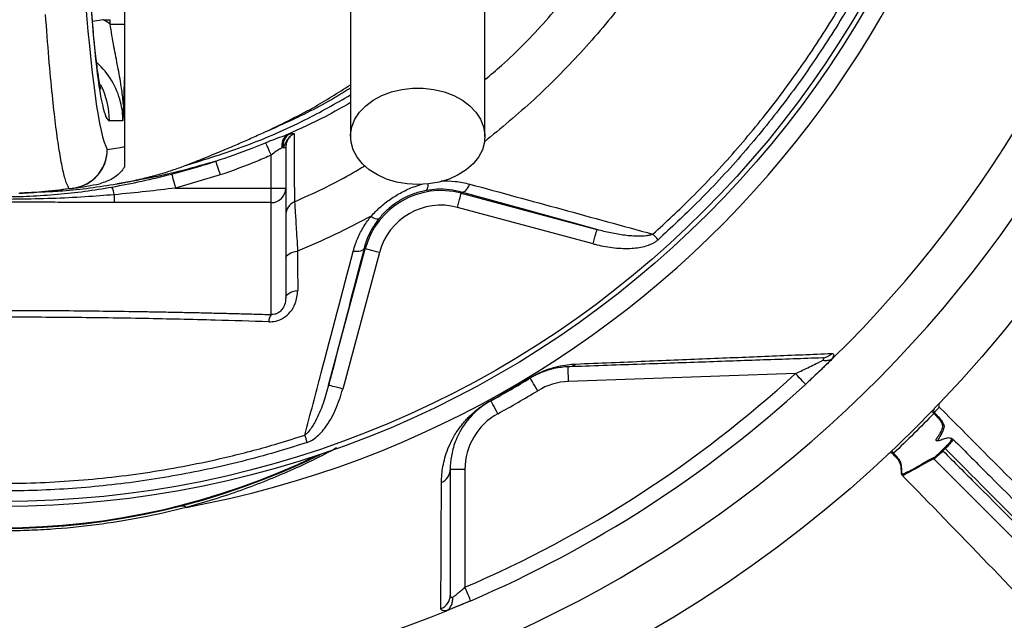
# Model space of a CAD drawing. Header units: millimetres. Extents: x 2138 to 3794, y 2155 to 3811.
# Tile 5 of 12: x 2973 to 3376, y 2528 to 2774. Entities that reach past the tile are written whole.
import ezdxf

# ---------------------------------------------------------------- set-up
doc = ezdxf.new("R2010")
doc.units = ezdxf.units.MM
doc.header["$LTSCALE"] = 2

msp = doc.modelspace()

# ---------------------------------------------------------------- linework, layer by layer
at = {"color": 7, "linetype": 'Continuous', "lineweight": 25}
for p, q in [((3015.58, 2822.78), (3015.58, 2772.12)), ((3007.01, 2773.82), (3002.48, 2773.17)), ((3009.68, 2772.12), (3009.68, 2773.89)), ((3009.68, 2772.12), (3015.58, 2772.12)), ((3015.58, 2750), (3015.58, 2721.96)), ((3014.95, 2732.48), (3009.44, 2732.58)), ((3072.75, 2727.81), (3072.77, 2727.82)), ((3082.06, 2726.83), (3082.9, 2727.06)), ((3080.49, 2721.66), (3080.06, 2721.43)), ((3080.49, 2721.66), (3081.58, 2721.66)), ((3081.58, 2721.66), (3081.58, 2705.01)), ((3075.58, 2705.01), (3075.58, 2718.49)), ((3054.74, 2710.36), (3036.41, 2705.01)), ((3012.49, 2706.75), (3012.6, 2706.76)), ((3036.41, 2705.01), (3075.58, 2705.01)), ((3075.58, 2699.06), (3075.58, 2705.01)), ((3075.58, 2705.01), (3081.58, 2705.01)), ((3081.58, 2705.01), (3081.58, 2660.14)), ((3153.51, 2703.37), (3153.39, 2702.9)), ((3011.42, 2702.29), (3011.42, 2699.06)), ((3075.58, 2699.06), (3011.42, 2699.06)), ((3075.58, 2653.27), (3075.58, 2699.06)), ((3153.39, 2702.9), (3208.9, 2688.02)), ((3207.35, 2682.23), (3151.84, 2697.1)), ((3099.1, 2624.34), (3114.07, 2680.2)), ((3113.6, 2680.32), (3114.07, 2680.2)), ((3119.86, 2678.64), (3104.9, 2622.79)), ((3290.12, 2629.13), (3197.28, 2625.89)), ((3351.36, 2598.43), (3350.45, 2597.52)), ((3154.86, 2589.91), (3148.86, 2589.91)), ((3154.86, 2589.91), (3154.86, 2541.69)), ((3157.23, 2536.17), (3146.71, 2531.8))]:
    msp.add_line(p, q, dxfattribs=at)
at = {"color": 7, "linetype": 'Continuous', "lineweight": 25, "flags": 128}
for points in [[(3135.58, 2706.43), (3131.17, 2706.68), (3126.87, 2707.44), (3122.8, 2708.69), (3119.06, 2710.39), (3115.75, 2712.49), (3112.95, 2714.96), (3110.73, 2717.71), (3109.17, 2720.68), (3108.28, 2723.79), (3108.1, 2726.97), (3108.64, 2730.12), (3109.87, 2733.18), (3111.76, 2736.05), (3114.28, 2738.66), (3117.34, 2740.95), (3120.88, 2742.86), (3124.8, 2744.34), (3129, 2745.35), (3133.37, 2745.86), (3137.79, 2745.86), (3142.16, 2745.35), (3146.36, 2744.34), (3150.28, 2742.86), (3153.82, 2740.95), (3156.88, 2738.66), (3159.39, 2736.05), (3161.29, 2733.18), (3162.52, 2730.12), (3163.06, 2726.97), (3162.88, 2723.79), (3161.99, 2720.68), (3160.42, 2717.71), (3158.21, 2714.96), (3155.41, 2712.49), (3152.1, 2710.39), (3148.36, 2708.69), (3144.29, 2707.44), (3139.99, 2706.68), (3135.58, 2706.43)], [(3073.26, 2723.56), (3073.42, 2723.21), (3073.63, 2722.75), (3073.88, 2722.2), (3074.18, 2721.56), (3074.5, 2720.85), (3074.84, 2720.09), (3075.21, 2719.3), (3075.58, 2718.49)], [(3052.89, 2716), (3052.96, 2715.76), (3053.1, 2715.36), (3053.28, 2714.79), (3053.52, 2714.09), (3053.79, 2713.26), (3054.09, 2712.35), (3054.41, 2711.37), (3054.74, 2710.36)], [(3034.93, 2710.75), (3035, 2710.51), (3035.1, 2710.09), (3035.25, 2709.52), (3035.43, 2708.8), (3035.65, 2707.96), (3035.89, 2707.03), (3036.14, 2706.03), (3036.41, 2705.01)], [(3153.51, 2703.37), (3153.91, 2703.35), (3154.33, 2703.46), (3154.77, 2703.71), (3155.21, 2704.08), (3155.66, 2704.57), (3156.08, 2705.17), (3156.49, 2705.85), (3156.86, 2706.62)], [(3151.84, 2697.1), (3152.14, 2698.22), (3152.42, 2699.3), (3152.69, 2700.29), (3152.92, 2701.16), (3153.12, 2701.88), (3153.26, 2702.43), (3153.35, 2702.77), (3153.39, 2702.9)], [(3207.35, 2682.23), (3207.65, 2683.34), (3207.94, 2684.42), (3208.21, 2685.41), (3208.44, 2686.29), (3208.63, 2687.01), (3208.78, 2687.55), (3208.87, 2687.89), (3208.9, 2688.02)], [(3233.87, 2683.86), (3233.6, 2684.16), (3233.33, 2684.47), (3233.06, 2684.76), (3232.8, 2685.06), (3232.54, 2685.35), (3232.28, 2685.63), (3232.04, 2685.9), (3231.8, 2686.16)], [(3081.58, 2676.29), (3081.67, 2676.8), (3081.93, 2677.29), (3082.36, 2677.75), (3082.94, 2678.17), (3083.65, 2678.53), (3084.49, 2678.83), (3085.41, 2679.05), (3086.39, 2679.2)], [(3113.6, 2680.32), (3113.42, 2679.98), (3113.11, 2679.67), (3112.68, 2679.42), (3112.15, 2679.22), (3111.51, 2679.08), (3110.79, 2679.01), (3110, 2679), (3109.16, 2679.06)], [(3119.86, 2678.64), (3118.75, 2678.94), (3117.67, 2679.23), (3116.68, 2679.5), (3115.8, 2679.73), (3115.08, 2679.92), (3114.54, 2680.07), (3114.2, 2680.16), (3114.07, 2680.2)], [(3081.58, 2660.14), (3081.67, 2660.65), (3081.93, 2661.15), (3082.37, 2661.61), (3082.96, 2662.04), (3083.68, 2662.4), (3084.52, 2662.7), (3085.46, 2662.92), (3086.45, 2663.06)], [(3305.71, 2635.64), (3297.27, 2627.58), (3294.18, 2624.71)], [(3197.28, 2625.89), (3197.24, 2627.06), (3197.2, 2628.19), (3197.16, 2629.22), (3197.13, 2630.13), (3197.1, 2630.88), (3197.08, 2631.43), (3197.07, 2631.77), (3197.07, 2631.89)], [(3181.57, 2627.26), (3181.57, 2627.26), (3181.56, 2627.26), (3181.56, 2627.27), (3181.55, 2627.29), (3181.54, 2627.31), (3181.52, 2627.33), (3181.51, 2627.36), (3181.49, 2627.39)], [(3184.68, 2622.13), (3184.08, 2623.13), (3183.49, 2624.09), (3182.95, 2624.98), (3182.48, 2625.75), (3182.09, 2626.39), (3181.81, 2626.87), (3181.63, 2627.16), (3181.57, 2627.26)], [(3294.18, 2624.71), (3294.1, 2624.8), (3293.87, 2625.05), (3293.49, 2625.46), (3292.99, 2626.01), (3292.37, 2626.68), (3291.67, 2627.44), (3290.91, 2628.27), (3290.12, 2629.13)], [(3104.9, 2622.79), (3103.78, 2623.09), (3102.7, 2623.37), (3101.71, 2623.64), (3100.84, 2623.87), (3100.11, 2624.07), (3099.57, 2624.21), (3099.23, 2624.3), (3099.1, 2624.34)], [(3165.49, 2617.97), (3165.48, 2617.97), (3165.48, 2617.98), (3165.48, 2617.99), (3165.47, 2618), (3165.46, 2618.02), (3165.44, 2618.05), (3165.43, 2618.07), (3165.41, 2618.1)], [(3168.37, 2612.71), (3167.81, 2613.73), (3167.27, 2614.72), (3166.77, 2615.63), (3166.33, 2616.43), (3165.97, 2617.08), (3165.71, 2617.57), (3165.54, 2617.87), (3165.49, 2617.97)], [(3090.36, 2600.97), (3090.23, 2601.36), (3090.1, 2601.75), (3089.98, 2602.14), (3089.85, 2602.52), (3089.73, 2602.89), (3089.61, 2603.26), (3089.5, 2603.61), (3089.38, 2603.95)], [(3350.17, 2597.8), (3350.73, 2598.37), (3351.07, 2598.71)], [(3351.36, 2598.43), (3351.3, 2598.48), (3351.25, 2598.53), (3351.21, 2598.58), (3351.16, 2598.62), (3351.13, 2598.66), (3351.1, 2598.68), (3351.08, 2598.7), (3351.07, 2598.71)], [(3350.45, 2597.52), (3350.4, 2597.58), (3350.35, 2597.63), (3350.3, 2597.67), (3350.26, 2597.72), (3350.22, 2597.75), (3350.19, 2597.78), (3350.18, 2597.8), (3350.17, 2597.8)], [(3157.23, 2536.17), (3157.18, 2536.28), (3157.05, 2536.59), (3156.83, 2537.1), (3156.54, 2537.79), (3156.18, 2538.62), (3155.77, 2539.58), (3155.32, 2540.61), (3154.86, 2541.69)]]:
    msp.add_lwpolyline(points, dxfattribs=at)
at = {"color": 7, "linetype": 'Continuous', "lineweight": 25}
for radius in [828, 788, 786.78, 767.7, 764, 759, 530, 408, 406]:
    msp.add_circle((2965.58, 2982.79), radius, dxfattribs=at)
for centre, radius, start, end in [((2965.58, 2982.79), 505.04, 290.0275, 69.9725), ((2965.58, 2982.79), 415.28, 280.4364, 79.5636), ((2965.58, 2982.79), 486, 314.4148, 346.5874), ((3085.36, 2722.54), 5.42, 127.5531, 191.8205), ((3086.03, 2722.42), 5.59, 124.0166, 187.8205), ((2992.49, 2720.86), 16.03, 271.172, 359.7067), ((2992.54, 2720.76), 15.99, 278.4504, 0.0427), ((2981.56, 2902.79), 184, 278.4267, 280.6535), ((2993.18, 2716.49), 11.67, 268.2455, 278.4169), ((2965.58, 2902.79), 200, 278.4267, 281.4951), ((2999.28, 2700.33), 12.29, 9.1852, 24.5364), ((3075.61, 2705.03), 5.97, 269.7212, 359.7184), ((3145.08, 2671.89), 32.1, 75, 165), ((3087.57, 2693.93), 5.99, 113.7108, 179.9838), ((3145.08, 2671.89), 26.1, 75, 165), ((3119.12, 2696.26), 3.84, 226.4364, 278.1166), ((3079.91, 2650.17), 5.33, 144.4186, 178.5507), ((3300.91, 2641.04), 5.52, 272.2799, 318.0419), ((3196.87, 2637.06), 5.18, 272.2293, 308.8252), ((2965.58, 2982.79), 480, 293.2249, 312.5418), ((2965.58, 2982.79), 415.85, 298.721, 301.279), ((2965.58, 2982.79), 416, 298.721, 301.279), ((2965.58, 2982.79), 486, 293.2249, 312.5418), ((3198.18, 2599.91), 26, 92, 121.279), ((2965.58, 2982.79), 422, 298.721, 301.279), ((3347.57, 2613.96), 0.989, 136.6297, 225.6059), ((3180.86, 2589.91), 26, 118.721, 180), ((3365.01, 2632.13), 26.58, 224.0244, 226.5706), ((3354.39, 2601.9), 0.399, 44.9724, 135.0336), ((2965.58, 2860.79), 295, 243.7466, 296.2534), ((3329.09, 2595.72), 0.998, 42.1506, 133.0893), ((3397.98, 2660.96), 93.48, 222.8295, 223.5555), ((3347.06, 2594.51), 0.402, 136.0013, 224.516), ((3143.05, 2589.95), 5.81, 292.4342, 359.5498), ((3038.84, 2570.97), 3.94, 60.0427, 101.6895), ((3143.03, 2538.44), 5.83, 290.0278, 359.5259), ((2965.58, 2982.79), 486, 248.1183, 291.8817)]:
    msp.add_arc(centre, radius, start, end, dxfattribs=at)
at = {"color": 8, "linetype": 'Continuous', "lineweight": 25}
for centre, radius, start, end in [((2977.41, 2732.58), 32.02, 359.9958, 27.3382), ((3136.49, 2706.06), 3.33, 322.7333, 10.3438), ((2965.58, 2860.79), 294.73, 244.1486, 295.8514)]:
    msp.add_arc(centre, radius, start, end, dxfattribs=at)
at = {"color": 7, "linetype": 'Continuous', "lineweight": 25}
for centre, major_axis, ratio, start_param, end_param in [((3009.45, 3064.79), (0, 332.21), 0.044737, 2.359881, 3.140812), ((3010.22, 3202.79), (0, 483.5), 0.044737, 2.595073, 3.063233), ((2048.94, 2784.79), (1145.8, 0), 0.017455, 5.702625, 5.7069), ((2982.57, 2732.48), (48.08, -0.66), 0.99822, 0.985229, 1.051231), ((2982.84, 2732.48), (32.1, -0.46), 0.996836, 0.257981, 0.850576)]:
    msp.add_ellipse(centre, major_axis=major_axis, ratio=ratio, start_param=start_param, end_param=end_param, dxfattribs=at)
at = {"color": 8, "linetype": 'Continuous', "lineweight": 25}
msp.add_ellipse((2982.84, 2732.48), major_axis=(32.1, -0.46), ratio=0.996836, start_param=0.014207, end_param=0.257981, dxfattribs=at)
for points, knots in [([(3163.08, 2749.4), (3165.36, 2751.32), (3174.2, 2758.73), (3188.13, 2773.28), (3204.73, 2792.85), (3219.67, 2813.95), (3232.9, 2836.38), (3244.29, 2860.04), (3253.7, 2884.55), (3261.02, 2909.77), (3266.16, 2935.55), (3269.1, 2961.73), (3269.8, 2988.06), (3268.22, 3014.2), (3264.22, 3039.92), (3258.04, 3065.11), (3249.98, 3089.77), (3239.94, 3114.75), (3227.87, 3139.93), (3213.55, 3165.08), (3197.51, 3189.16), (3180.11, 3211.62), (3161.48, 3232.38), (3141.79, 3251.47), (3120.82, 3269.19), (3098.67, 3285.35), (3078.01, 3298.39), (3059.06, 3308.53), (3042.06, 3316), (3024.52, 3322.08), (3011.68, 3325.3), (3004.78, 3326.61), (3003.93, 3326.77)], [0, 0, 0, 0, 0.012243, 0.047476, 0.082711, 0.117826, 0.153727, 0.189755, 0.225782, 0.261682, 0.297697, 0.333847, 0.369988, 0.405992, 0.441442, 0.477007, 0.512617, 0.548131, 0.58774, 0.627448, 0.667153, 0.706756, 0.744251, 0.781886, 0.819565, 0.857192, 0.89468, 0.920099, 0.945599, 0.971072, 0.996452, 1, 1, 1, 1]), ([(3158.11, 3259.09), (3164.32, 3253.36), (3176.74, 3241.89), (3194.97, 3222.03), (3212.85, 3199.75), (3229.89, 3174.82), (3245.05, 3148.71), (3257.83, 3122.41), (3268.42, 3096.15), (3276.9, 3070.09), (3283.38, 3043.46), (3287.59, 3016.21), (3289.27, 2988.47), (3288.53, 2960.45), (3285.41, 2932.6), (3279.95, 2905.19), (3272.16, 2878.4), (3262.17, 2852.38), (3250.06, 2827.27), (3236.01, 2803.46), (3220.11, 2781.1), (3202.52, 2760.27), (3183.5, 2740.93), (3169.6, 2729.48), (3162.73, 2723.82)], [0, 0, 0, 0, 0.041388, 0.082778, 0.131939, 0.181238, 0.230544, 0.279714, 0.324365, 0.369142, 0.413871, 0.458456, 0.504049, 0.549815, 0.595591, 0.641196, 0.686556, 0.732077, 0.777599, 0.822959, 0.867334, 0.91186, 0.956385, 1, 1, 1, 1]), ([(3072.77, 2727.82), (3075.63, 2729.08), (3085.43, 2733.41), (3097.35, 2739.3), (3105.92, 2744.69), (3108.08, 2746.04)], [0, 0, 0, 0, 0.235845, 0.807233, 1, 1, 1, 1]), ([(3040.36, 2714.2), (3048.73, 2716.8), (3065.49, 2722.01), (3088.16, 2731.79), (3101.92, 2739.61), (3108.08, 2743.11)], [0, 0, 0, 0, 0.355353, 0.711456, 1, 1, 1, 1]), ([(3108.08, 2739.99), (3104.71, 2738.06), (3096.27, 2733.25), (3087.39, 2729.24), (3082.06, 2726.83)], [0, 0, 0, 0, 0.399365, 1, 1, 1, 1]), ([(3085.16, 2699.41), (3092.89, 2702.91), (3102.74, 2707.36), (3111.94, 2712.99), (3113.91, 2714.2)], [0, 0, 0, 0, 0.785345, 1, 1, 1, 1]), ([(3145.09, 2707.91), (3147.05, 2707.93), (3151.11, 2707.96), (3154.9, 2707.07), (3156.86, 2706.62)], [0, 0, 0, 0, 0.4836067, 1, 1, 1, 1]), ([(3116.47, 2693.48), (3117.68, 2694.74), (3120.11, 2697.29), (3124.38, 2700.59), (3129.05, 2703.41), (3133.37, 2705.46), (3136.18, 2706.25), (3137.24, 2706.56)], [0, 0, 0, 0, 0.2127533, 0.4296653, 0.64509, 0.8655846, 1, 1, 1, 1]), ([(3102.37, 2598.68), (3099.18, 2597.01), (3093.43, 2594), (3083.62, 2589.45), (3073.84, 2585.31), (3063.29, 2581.31), (3052.25, 2577.59), (3044.57, 2575.44), (3040.8, 2574.38)], [0, 0, 0, 0, 0.197872, 0.356536, 0.515236, 0.67886, 0.842504, 1, 1, 1, 1])]:
    msp.add_open_spline(points, degree=3, knots=knots, dxfattribs=at)
at = {"color": 7, "linetype": 'Continuous', "lineweight": 25}
for points, knots in [([(3231.8, 2686.16), (3237.13, 2691.1), (3248.81, 2701.93), (3265.57, 2719.98), (3282.1, 2740.1), (3297.26, 2761.27), (3311.96, 2784.87), (3325.72, 2811.08), (3338.11, 2839.92), (3346.99, 2866.13), (3352.48, 2886.43), (3354.76, 2896.76), (3355.58, 2900.51)], [0, 0, 0, 0, 0.086597, 0.189857, 0.293337, 0.396817, 0.500076, 0.624634, 0.749386, 0.873944, 0.95417, 1, 1, 1, 1]), ([(3358.57, 2899.88), (3357.74, 2896.1), (3354.85, 2882.96), (3348.56, 2860.74), (3338.84, 2833.61), (3327.2, 2807.24), (3314.12, 2782.55), (3299.82, 2759.56), (3284.54, 2738.22), (3267.89, 2717.94), (3251.01, 2699.75), (3239.24, 2688.84), (3233.87, 2683.86)], [0, 0, 0, 0, 0.045828, 0.159203, 0.27287, 0.386536, 0.499911, 0.603173, 0.706655, 0.810137, 0.913398, 1, 1, 1, 1]), ([(3108.08, 2882.79), (3108.08, 2882.39), (3108.08, 2881.55), (3108.08, 2880.1), (3108.08, 2878.19), (3108.08, 2875.73), (3108.08, 2872.59), (3108.08, 2868.71), (3108.08, 2863.53), (3108.08, 2856.3), (3108.08, 2846.64), (3108.08, 2834.43), (3108.08, 2820.21), (3108.08, 2804.16), (3108.08, 2786.48), (3108.08, 2767.42), (3108.08, 2747.17), (3108.08, 2733.25), (3108.08, 2726.17)], [0, 0, 0, 0, 0.0455207, 0.0947169, 0.1476106, 0.2042748, 0.2514561, 0.3008578, 0.3524182, 0.4062132, 0.4702248, 0.5372899, 0.6071723, 0.679907, 0.7555866, 0.8341506, 0.9156093, 1, 1, 1, 1]), ([(3163.08, 2726.17), (3163.08, 2732.86), (3163.08, 2746.11), (3163.08, 2765.62), (3163.08, 2784.39), (3163.08, 2802.22), (3163.08, 2818.8), (3163.08, 2833.85), (3163.08, 2846.5), (3163.08, 2856.69), (3163.08, 2864.4), (3163.08, 2870.11), (3163.08, 2874.76), (3163.08, 2878.25), (3163.08, 2880.82), (3163.08, 2882.14), (3163.08, 2882.79)], [0, 0, 0, 0, 0.079644, 0.158009, 0.235124, 0.311015, 0.385614, 0.459005, 0.531252, 0.593311, 0.654261, 0.714301, 0.773508, 0.85087, 0.926319, 1, 1, 1, 1]), ([(3005.94, 2745.41), (3005.94, 2745.42), (3005.93, 2745.44), (3005.78, 2746.07), (3005.53, 2747.26), (3005.2, 2749.13), (3004.8, 2751.68), (3004.35, 2754.95), (3003.86, 2758.94), (3003.35, 2763.63), (3002.84, 2768.99), (3002.31, 2775.01), (3001.79, 2781.66), (3001.27, 2788.91), (3000.76, 2796.73), (3000.26, 2805.11), (2999.77, 2814.02), (2999.34, 2822.5), (2999.09, 2828.12), (2998.98, 2830.46)], [0, 0, 0, 0, 0.02686, 0.068349, 0.114911, 0.166309, 0.221981, 0.28118, 0.343135, 0.407161, 0.472715, 0.539383, 0.60687, 0.674962, 0.743506, 0.81239, 0.881537, 0.950885, 1, 1, 1, 1]), ([(2992.82, 2704.83), (2992.36, 2705.86), (2991.44, 2707.93), (2990.08, 2713.61), (2988.72, 2721.2), (2987.38, 2730.9), (2986.01, 2743.11), (2984.63, 2757.85), (2983.73, 2769.98), (2983.27, 2776.06)], [0, 0, 0, 0, 0.136827, 0.273935, 0.411043, 0.550473, 0.689903, 0.844543, 1, 1, 1, 1]), ([(3015.15, 2738.96), (3015.1, 2739.46), (3014.89, 2742.09), (3014.2, 2747.29), (3012.88, 2754.63), (3011.51, 2761.54), (3010.44, 2767.42), (3009.94, 2770.55), (3009.68, 2772.12)], [0, 0, 0, 0, 0.044499, 0.237941, 0.484775, 0.731119, 0.865653, 1, 1, 1, 1]), ([(3015.58, 2772.12), (3015.58, 2770.15), (3015.58, 2768.22), (3015.58, 2765.35), (3015.58, 2764.4), (3015.58, 2762.5), (3015.58, 2761.56), (3015.58, 2756.91), (3015.58, 2753.39), (3015.58, 2750)], [0, 0, 0, 0, 0.25, 0.25, 0.375, 0.375, 0.5, 0.5, 1, 1, 1, 1]), ([(3015.58, 2750), (3015.58, 2750.07), (3015.58, 2750.16), (3015.58, 2750.25), (3015.58, 2750.29), (3015.57, 2750.31), (3015.57, 2750.32), (3015.56, 2750.27), (3015.54, 2749.91), (3015.46, 2748.04), (3015.33, 2744.36), (3015.21, 2740.89), (3015.15, 2738.96)], [0, 0, 0, 0, 0.0123802, 0.0169052, 0.0200937, 0.0232989, 0.0270941, 0.0335901, 0.0541734, 0.1497575, 0.5290475, 1, 1, 1, 1]), ([(3072.77, 2727.82), (3079.51, 2731.04), (3091.65, 2736.83), (3103.02, 2744.03), (3108.08, 2747.24)], [0, 0, 0, 0, 0.55464, 1, 1, 1, 1]), ([(3015.15, 2738.96), (3015.08, 2736.81), (3015.01, 2734.64), (3014.95, 2732.49), (3014.95, 2732.48)], [0, 0, 0, 0, 0.993576, 1, 1, 1, 1]), ([(3054.14, 2719.71), (3054.98, 2720.06), (3057.59, 2721.15), (3061.99, 2723.03), (3067.36, 2725.37), (3070.94, 2727), (3072.75, 2727.81)], [0, 0, 0, 0, 0.134391, 0.418341, 0.706868, 1, 1, 1, 1]), ([(3085.04, 2727.27), (3085.03, 2727.27), (3084.96, 2727.24), (3084.77, 2727.14), (3084.5, 2726.99), (3084.16, 2726.78), (3083.78, 2726.51), (3083.01, 2725.87), (3082.11, 2724.77), (3081.28, 2723.12), (3080.77, 2722.18), (3080.49, 2721.66)], [0, 0, 0, 0, 0.003678, 0.028045, 0.080022, 0.121239, 0.180392, 0.255432, 0.502553, 0.725153, 1, 1, 1, 1]), ([(3085.04, 2727.27), (3084.84, 2727.17), (3084.03, 2726.74), (3082.83, 2725.62), (3081.78, 2723.76), (3081.65, 2722.36), (3081.58, 2721.66)], [0, 0, 0, 0, 0.096872, 0.39434, 0.696269, 1, 1, 1, 1]), ([(3082.9, 2727.06), (3083.38, 2727.16), (3084.11, 2727.33), (3084.69, 2727.35), (3084.91, 2727.32), (3084.99, 2727.3), (3085.01, 2727.29), (3085.02, 2727.28), (3085.03, 2727.28), (3085.04, 2727.27), (3085.04, 2727.27)], [0, 0, 0, 0, 0.4804654, 0.7347644, 0.9112057, 0.9464441, 0.9689729, 0.9818057, 0.9946621, 1, 1, 1, 1]), ([(3085.04, 2727.27), (3085.03, 2723.16), (3085.02, 2716.81), (3085.04, 2710.13), (3085.07, 2705.66), (3085.11, 2702), (3085.14, 2700.27), (3085.16, 2699.41)], [0, 0, 0, 0, 0.3133516, 0.4849942, 0.6566864, 0.8283169, 1, 1, 1, 1]), ([(3052.89, 2716), (3057.9, 2717.69), (3064.77, 2720.01), (3071.45, 2722.81), (3073.26, 2723.56)], [0, 0, 0, 0, 0.729122, 1, 1, 1, 1]), ([(3073.26, 2723.56), (3074.64, 2724.13), (3077.22, 2725.19), (3080.2, 2726.18), (3081.67, 2726.7), (3082.06, 2726.83)], [0, 0, 0, 0, 0.456524, 0.858027, 1, 1, 1, 1]), ([(3015.58, 2721.96), (3015.58, 2721.8), (3015.58, 2721.64), (3015.58, 2721.37), (3015.58, 2721.25), (3015.58, 2720.94), (3015.58, 2720.77), (3015.58, 2720.33), (3015.58, 2720.1), (3015.58, 2719.7), (3015.58, 2719.53), (3015.58, 2719.21), (3015.58, 2719.06), (3015.58, 2718.65), (3015.58, 2718.42), (3015.58, 2717.99), (3015.58, 2717.79), (3015.58, 2717.24), (3015.58, 2716.93), (3015.58, 2716.35), (3015.58, 2716.09), (3015.58, 2715.38), (3015.58, 2714.97), (3015.58, 2714.24), (3015.58, 2713.91), (3015.58, 2713.62)], [0, 0, 0, 0, 0.007813, 0.007813, 0.015625, 0.015625, 0.03125, 0.03125, 0.0625, 0.0625, 0.09375, 0.09375, 0.125, 0.125, 0.1875, 0.1875, 0.25, 0.25, 0.375, 0.375, 0.5, 0.5, 0.75, 0.75, 1, 1, 1, 1]), ([(3040.36, 2714.2), (3041.54, 2714.66), (3043.89, 2715.57), (3047.37, 2716.95), (3050.78, 2718.33), (3053.03, 2719.25), (3054.14, 2719.71)], [0, 0, 0, 0, 0.256856, 0.509136, 0.756848, 1, 1, 1, 1]), ([(3080.06, 2721.43), (3079.87, 2721.32), (3079.18, 2720.95), (3077.56, 2720.16), (3076.27, 2719.07), (3075.58, 2718.49)], [0, 0, 0, 0, 0.148622, 0.541356, 1, 1, 1, 1]), ([(3052.89, 2716), (3048.4, 2714.69), (3039.42, 2712.06), (3025.96, 2708.98), (3016.97, 2707.49), (3012.6, 2706.76)], [0, 0, 0, 0, 0.338971, 0.678798, 1, 1, 1, 1]), ([(3034.93, 2710.75), (3038.8, 2711.79), (3044.82, 2713.4), (3050.76, 2715.31), (3052.89, 2716)], [0, 0, 0, 0, 0.641626, 1, 1, 1, 1]), ([(3075.58, 2718.49), (3073.73, 2717.66), (3066.92, 2714.62), (3059.88, 2712.15), (3054.74, 2710.36)], [0, 0, 0, 0, 0.271027, 1, 1, 1, 1]), ([(3015.58, 2713.62), (3015.3, 2713.23), (3013.99, 2711.38), (3010.8, 2708.49), (3007.26, 2707.37), (3005.44, 2706.8)], [0, 0, 0, 0, 0.114714, 0.545555, 1, 1, 1, 1]), ([(3012.6, 2706.76), (3013.2, 2706.87), (3014.38, 2707.07), (3016.15, 2707.41), (3017.92, 2707.76), (3019.67, 2708.13), (3021.42, 2708.52), (3023.16, 2708.92), (3024.89, 2709.35), (3027.02, 2709.9), (3029.53, 2710.59), (3032.38, 2711.43), (3035.12, 2712.31), (3037.78, 2713.22), (3039.51, 2713.87), (3040.36, 2714.2)], [0, 0, 0, 0, 0.062765, 0.125378, 0.187847, 0.250181, 0.312385, 0.374469, 0.43644, 0.498305, 0.604244, 0.707336, 0.807625, 0.905162, 1, 1, 1, 1]), ([(3010.46, 2705.44), (3014.57, 2706.16), (3018.66, 2706.97), (3026.81, 2708.75), (3030.88, 2709.71), (3034.93, 2710.75)], [0, 0, 0, 0, 0.5, 0.5, 1, 1, 1, 1]), ([(2920.69, 2705.44), (2924.39, 2704.78), (2928.11, 2704.21), (2935.56, 2703.23), (2939.3, 2702.81), (2950.55, 2701.82), (2958.08, 2701.48), (2969.39, 2701.48), (2973.16, 2701.57), (2980.67, 2701.9), (2984.42, 2702.16), (2991.89, 2702.82), (2995.62, 2703.23), (3003.06, 2704.21), (3006.77, 2704.78), (3010.46, 2705.44)], [0, 0, 0, 0, 0.125, 0.125, 0.25, 0.25, 0.5, 0.5, 0.625, 0.625, 0.75, 0.75, 0.875, 0.875, 1, 1, 1, 1]), ([(2972.42, 2702.91), (2972.68, 2702.92), (2973.45, 2702.94), (2977.47, 2703.14), (2983.88, 2703.63), (2989.13, 2704.33), (2992.82, 2704.83)], [0, 0, 0, 0, 0.104566, 0.308637, 0.514256, 1, 1, 1, 1]), ([(2994.89, 2704.95), (2990.91, 2704.43), (2985.26, 2703.69), (2978.93, 2703.22), (2975.76, 2703.05), (2973.77, 2702.95), (2972.76, 2702.92), (2972.71, 2702.92), (2972.71, 2702.92)], [0, 0, 0, 0, 0.48779, 0.692248, 0.794929, 0.897408, 0.983725, 1, 1, 1, 1]), ([(2982.14, 2703.49), (2984.87, 2703.59), (2995.05, 2703.97), (3005.12, 2705.57), (3012.49, 2706.75)], [0, 0, 0, 0, 0.268241, 1, 1, 1, 1]), ([(3036.41, 2705.01), (3032.43, 2704.51), (3024.12, 2703.49), (3015.78, 2702.7), (3011.42, 2702.29)], [0, 0, 0, 0, 0.477274, 1, 1, 1, 1]), ([(3139.14, 2704.04), (3137.51, 2703.67), (3134.46, 2702.99), (3130.07, 2701.09), (3126.16, 2698.72), (3122.59, 2695.82), (3120.65, 2693.59), (3119.67, 2692.46)], [0, 0, 0, 0, 0.220063, 0.411601, 0.610109, 0.802106, 1, 1, 1, 1]), ([(3153.51, 2703.37), (3151.92, 2703.73), (3148.69, 2704.48), (3143.81, 2704.68), (3140.58, 2704.24), (3139.14, 2704.04)], [0, 0, 0, 0, 0.351667, 0.712304, 1, 1, 1, 1]), ([(3156.86, 2706.62), (3169.46, 2703.19), (3181.99, 2699.78), (3206.96, 2692.96), (3219.4, 2689.56), (3231.8, 2686.16)], [0, 0, 0, 0, 0.5, 0.5, 1, 1, 1, 1]), ([(3011.42, 2702.29), (3007.43, 2701.98), (2994.42, 2700.96), (2975.37, 2700.33), (2954.55, 2700.41), (2937.01, 2700.99), (2925.5, 2701.86), (2919.74, 2702.29)], [0, 0, 0, 0, 0.13077, 0.426655, 0.622596, 0.811325, 1, 1, 1, 1]), ([(3011.42, 2699.06), (3010.72, 2699.06), (3009.3, 2699.06), (3007.11, 2699.07), (3004.82, 2699.08), (3002.43, 2699.09), (2999.89, 2699.1), (2997.15, 2699.11), (2993.33, 2699.14), (2988.51, 2699.17), (2982.79, 2699.21), (2975.16, 2699.26), (2965.6, 2699.29), (2956.05, 2699.26), (2948.4, 2699.21), (2942.67, 2699.17), (2937.85, 2699.14), (2934.03, 2699.11), (2930.75, 2699.09), (2927.19, 2699.08), (2923.37, 2699.07), (2920.92, 2699.06), (2919.74, 2699.06)], [0, 0, 0, 0, 0.0226837, 0.0465162, 0.0714991, 0.0976337, 0.1249214, 0.1545144, 0.1873872, 0.2498613, 0.3123355, 0.3748011, 0.4997161, 0.6247525, 0.6872963, 0.7498405, 0.8123847, 0.8453028, 0.8749266, 0.9198249, 0.9615138, 1, 1, 1, 1]), ([(3085.16, 2699.41), (3085.18, 2699.21), (3085.2, 2698.8), (3085.33, 2696.88), (3085.51, 2694.07), (3085.73, 2690.36), (3086.01, 2685.82), (3086.24, 2681.93), (3086.37, 2679.63), (3086.39, 2679.2)], [0, 0, 0, 0, 0.159322, 0.318665, 0.476802, 0.634975, 0.798376, 0.961815, 1, 1, 1, 1]), ([(3116.47, 2693.48), (3111.56, 2690.91), (3101.72, 2685.76), (3091.51, 2681.38), (3086.39, 2679.2)], [0, 0, 0, 0, 0.499331, 1, 1, 1, 1]), ([(3109.16, 2679.06), (3109.46, 2680.1), (3110.24, 2682.77), (3112.12, 2687.02), (3114.38, 2690.78), (3115.99, 2692.86), (3116.47, 2693.48)], [0, 0, 0, 0, 0.205618, 0.52961, 0.860484, 1, 1, 1, 1]), ([(3119.67, 2692.46), (3119.26, 2691.94), (3117.93, 2690.2), (3116.04, 2687.03), (3114.49, 2683.46), (3113.84, 2681.2), (3113.6, 2680.32)], [0, 0, 0, 0, 0.1378082, 0.4611817, 0.7920924, 1, 1, 1, 1]), ([(3231.8, 2686.16), (3231.36, 2685.95), (3230.88, 2685.81), (3229.93, 2685.58), (3229.46, 2685.5), (3228.01, 2685.32), (3227.03, 2685.29), (3224.12, 2685.29), (3222.18, 2685.46), (3218.34, 2685.95), (3216.44, 2686.28), (3212.65, 2687.06), (3210.77, 2687.51), (3208.9, 2688.02)], [0, 0, 0, 0, 0.0625, 0.0625, 0.125, 0.125, 0.25, 0.25, 0.5, 0.5, 0.75, 0.75, 1, 1, 1, 1]), ([(3207.35, 2682.23), (3207.87, 2682.09), (3210.72, 2681.35), (3216.01, 2680.41), (3222.81, 2680.18), (3228.5, 2681.02), (3232.09, 2682.43), (3233.52, 2683.58), (3233.87, 2683.86)], [0, 0, 0, 0, 0.0582, 0.322962, 0.58719, 0.799004, 0.951062, 1, 1, 1, 1]), ([(3086.39, 2679.2), (3086.41, 2675.72), (3086.43, 2670.34), (3086.45, 2664.96), (3086.45, 2663.06)], [0, 0, 0, 0, 0.646194, 1, 1, 1, 1]), ([(3089.38, 2603.95), (3091.61, 2612.44), (3098.13, 2637.27), (3104.78, 2662.47), (3109.16, 2679.06)], [0, 0, 0, 0, 0.341797, 1, 1, 1, 1]), ([(3113.6, 2680.32), (3109.31, 2663.77), (3104.45, 2645.03), (3099.66, 2626.51), (3099.1, 2624.34)], [0, 0, 0, 0, 0.883029, 1, 1, 1, 1]), ([(3074.59, 2650.31), (3075.55, 2650.35), (3077.71, 2650.45), (3080.88, 2651.87), (3083.69, 2654.39), (3085.98, 2658.22), (3086.28, 2661.27), (3086.45, 2663.06)], [0, 0, 0, 0, 0.142737, 0.31783, 0.492342, 0.703149, 1, 1, 1, 1]), ([(3081.58, 2660.14), (3081.5, 2659.18), (3081.36, 2657.6), (3080.25, 2655.51), (3078.98, 2654.25), (3077.84, 2653.64), (3076.87, 2653.34), (3076.15, 2653.25), (3075.68, 2653.27), (3075.58, 2653.27)], [0, 0, 0, 0, 0.345187, 0.568036, 0.731055, 0.824475, 0.879149, 0.973791, 1, 1, 1, 1]), ([(2855.58, 2653.27), (2856.73, 2653.31), (2859.03, 2653.37), (2862.48, 2653.47), (2865.91, 2653.57), (2869.32, 2653.66), (2872.73, 2653.75), (2876.11, 2653.83), (2879.49, 2653.92), (2886.33, 2654.08), (2896.58, 2654.3), (2910.34, 2654.54), (2924.08, 2654.73), (2937.9, 2654.87), (2951.73, 2654.95), (2965.54, 2654.98), (2979.32, 2654.95), (2993.1, 2654.87), (3006.97, 2654.73), (3018.45, 2654.57), (3027.55, 2654.42), (3034.26, 2654.3), (3041.03, 2654.16), (3047.84, 2654.01), (3054.71, 2653.84), (3061.62, 2653.67), (3068.59, 2653.48), (3073.24, 2653.34), (3075.58, 2653.27)], [0, 0, 0, 0, 0.015939, 0.031794, 0.047567, 0.063258, 0.078867, 0.094395, 0.109843, 0.12521, 0.188192, 0.250162, 0.312872, 0.374969, 0.437621, 0.500012, 0.561814, 0.624018, 0.686676, 0.749836, 0.780101, 0.810643, 0.841468, 0.872581, 0.903986, 0.935688, 0.967691, 1, 1, 1, 1]), ([(3074.59, 2650.31), (3067.31, 2650.54), (3050.45, 2651.06), (3023.72, 2651.67), (2994.49, 2652.09), (2965.21, 2652.23), (2935.99, 2652.08), (2906.95, 2651.66), (2880.45, 2651.05), (2863.75, 2650.53), (2856.57, 2650.31)], [0, 0, 0, 0, 0.101428, 0.234929, 0.368527, 0.501991, 0.634583, 0.767307, 0.899937, 1, 1, 1, 1]), ([(3301.13, 2635.52), (3293.24, 2635.25), (3285.21, 2634.97), (3268.81, 2634.39), (3260.44, 2634.1), (3243.25, 2633.5), (3234.44, 2633.19), (3216.24, 2632.56), (3206.86, 2632.23), (3197.07, 2631.89)], [0, 0, 0, 0, 0.25, 0.25, 0.5, 0.5, 0.75, 0.75, 1, 1, 1, 1]), ([(3200.11, 2633.03), (3209.99, 2633.43), (3219.46, 2633.83), (3237.82, 2634.58), (3246.71, 2634.95), (3264.03, 2635.66), (3272.47, 2636.01), (3288.99, 2636.69), (3297.08, 2637.02), (3305.02, 2637.35)], [0, 0, 0, 0, 0.25, 0.25, 0.5, 0.5, 0.75, 0.75, 1, 1, 1, 1]), ([(3305.71, 2635.64), (3305.36, 2635.31), (3304.98, 2634.93), (3304.17, 2634.15), (3303.75, 2633.74), (3302.86, 2632.88), (3302.39, 2632.43), (3301.43, 2631.51), (3300.95, 2631.04), (3299.46, 2629.63), (3298.43, 2628.66), (3296.85, 2627.19), (3296.32, 2626.69), (3295.25, 2625.7), (3294.72, 2625.21), (3294.18, 2624.71)], [0, 0, 0, 0, 0.125, 0.125, 0.25, 0.25, 0.375, 0.375, 0.5, 0.5, 0.75, 0.75, 0.875, 0.875, 1, 1, 1, 1]), ([(3301.23, 2634.51), (3301.39, 2634.66), (3301.53, 2634.81), (3301.73, 2635.08), (3301.78, 2635.19), (3301.76, 2635.38), (3301.69, 2635.44), (3301.47, 2635.52), (3301.31, 2635.53), (3301.13, 2635.52)], [0, 0, 0, 0, 0.25, 0.25, 0.5, 0.5, 0.75, 0.75, 1, 1, 1, 1]), ([(3304.99, 2635.03), (3304.49, 2634.71), (3303.92, 2634.5), (3302.94, 2634.36), (3302.61, 2634.35), (3302.1, 2634.38), (3301.93, 2634.39), (3301.58, 2634.44), (3301.4, 2634.47), (3301.23, 2634.51)], [0, 0, 0, 0, 0.5, 0.5, 0.75, 0.75, 0.875, 0.875, 1, 1, 1, 1]), ([(3305.02, 2637.35), (3305.23, 2637.36), (3305.39, 2637.32), (3305.61, 2637.13), (3305.67, 2636.98), (3305.66, 2636.58), (3305.6, 2636.33), (3305.37, 2635.73), (3305.2, 2635.4), (3304.99, 2635.03)], [0, 0, 0, 0, 0.25, 0.25, 0.5, 0.5, 0.75, 0.75, 1, 1, 1, 1]), ([(3304.99, 2635.03), (3305.1, 2635.1), (3305.22, 2635.2), (3305.46, 2635.41), (3305.58, 2635.53), (3305.71, 2635.64)], [0, 0, 0, 0, 0.5, 0.5, 1, 1, 1, 1]), ([(3181.49, 2627.39), (3182.06, 2627.73), (3182.63, 2628.06), (3183.76, 2628.67), (3184.32, 2628.96), (3185.4, 2629.47), (3185.92, 2629.71), (3186.93, 2630.14), (3187.42, 2630.34), (3188.82, 2630.87), (3189.68, 2631.16), (3191.3, 2631.65), (3192.07, 2631.85), (3194.24, 2632.36), (3195.53, 2632.58), (3197.94, 2632.9), (3199.05, 2632.98), (3200.11, 2633.03)], [0, 0, 0, 0, 0.0625, 0.0625, 0.125, 0.125, 0.1875, 0.1875, 0.25, 0.25, 0.375, 0.375, 0.5, 0.5, 0.75, 0.75, 1, 1, 1, 1]), ([(3197.07, 2631.89), (3196.22, 2631.86), (3195.33, 2631.79), (3193.41, 2631.56), (3192.38, 2631.4), (3190.64, 2631.01), (3190.02, 2630.86), (3188.7, 2630.48), (3188, 2630.25), (3186.45, 2629.69), (3185.6, 2629.35), (3184.41, 2628.79), (3184.17, 2628.68), (3183.67, 2628.43), (3183.41, 2628.3), (3182.89, 2628.02), (3182.63, 2627.88), (3182.1, 2627.58), (3181.84, 2627.42), (3181.57, 2627.26)], [0, 0, 0, 0, 0.25, 0.25, 0.5, 0.5, 0.625, 0.625, 0.75, 0.75, 0.875, 0.875, 0.90625, 0.90625, 0.9375, 0.9375, 0.96875, 0.96875, 1, 1, 1, 1]), ([(3290.12, 2629.13), (3292.05, 2630.04), (3293.97, 2630.96), (3296.79, 2632.32), (3297.72, 2632.78), (3299.08, 2633.44), (3299.53, 2633.66), (3300.4, 2634.09), (3300.82, 2634.3), (3301.23, 2634.51)], [0, 0, 0, 0, 0.5, 0.5, 0.75, 0.75, 0.875, 0.875, 1, 1, 1, 1]), ([(3099.1, 2624.34), (3098.39, 2621.83), (3096.97, 2616.81), (3094.26, 2610.5), (3091.76, 2606.27), (3090.12, 2604.48), (3089.48, 2604.02), (3089.38, 2603.95)], [0, 0, 0, 0, 0.3428107, 0.6850196, 0.8982462, 0.984345, 1, 1, 1, 1]), ([(3090.36, 2600.97), (3090.53, 2601.03), (3091.58, 2601.4), (3094.28, 2603.01), (3098.29, 2607.38), (3102.27, 2614.3), (3104.02, 2619.95), (3104.9, 2622.79)], [0, 0, 0, 0, 0.020471, 0.122571, 0.344693, 0.671628, 1, 1, 1, 1]), ([(3145.27, 2584.58), (3145.28, 2586.69), (3145.46, 2588.87), (3146.09, 2592.29), (3146.35, 2593.46), (3147.02, 2595.85), (3147.43, 2597.08), (3148.44, 2599.63), (3149.04, 2600.94), (3150.14, 2603.01), (3150.54, 2603.72), (3151.45, 2605.17), (3151.94, 2605.92), (3153.07, 2607.49), (3153.69, 2608.29), (3154.77, 2609.56), (3155.15, 2609.99), (3155.97, 2610.88), (3156.41, 2611.33), (3157.37, 2612.26), (3157.89, 2612.74), (3159.03, 2613.75), (3159.66, 2614.27), (3160.7, 2615.07), (3161.07, 2615.34), (3161.84, 2615.9), (3162.25, 2616.18), (3163.09, 2616.73), (3163.53, 2617.01), (3164.46, 2617.57), (3164.93, 2617.84), (3165.41, 2618.1)], [0, 0, 0, 0, 0.25, 0.25, 0.375, 0.375, 0.5, 0.5, 0.625, 0.625, 0.6875, 0.6875, 0.75, 0.75, 0.8125, 0.8125, 0.84375, 0.84375, 0.875, 0.875, 0.90625, 0.90625, 0.9375, 0.9375, 0.953125, 0.953125, 0.96875, 0.96875, 0.984375, 0.984375, 1, 1, 1, 1]), ([(3165.49, 2617.97), (3165.02, 2617.71), (3164.56, 2617.45), (3163.69, 2616.91), (3163.29, 2616.65), (3162.52, 2616.13), (3162.16, 2615.87), (3161.48, 2615.37), (3161.17, 2615.13), (3160.58, 2614.66), (3160.3, 2614.43), (3159.78, 2613.98), (3159.53, 2613.76), (3158.83, 2613.12), (3158.42, 2612.72), (3157.26, 2611.54), (3156.62, 2610.81), (3155.48, 2609.41), (3154.99, 2608.75), (3153.65, 2606.82), (3152.97, 2605.63), (3151.8, 2603.36), (3151.33, 2602.28), (3150.54, 2600.19), (3150.22, 2599.18), (3149.69, 2597.21), (3149.48, 2596.25), (3149, 2593.44), (3148.86, 2591.64), (3148.86, 2589.91)], [0, 0, 0, 0, 0.015625, 0.015625, 0.03125, 0.03125, 0.046875, 0.046875, 0.0625, 0.0625, 0.078125, 0.078125, 0.09375, 0.09375, 0.125, 0.125, 0.1875, 0.1875, 0.25, 0.25, 0.375, 0.375, 0.5, 0.5, 0.625, 0.625, 0.75, 0.75, 1, 1, 1, 1]), ([(3348.94, 2615.4), (3348.6, 2615.04), (3348.26, 2614.69), (3347.73, 2614.15), (3347.56, 2613.96), (3347.19, 2613.58), (3347.01, 2613.4), (3346.88, 2613.26)], [0, 0, 0, 0, 0.5, 0.5, 0.75, 0.75, 1, 1, 1, 1]), ([(3348.95, 2616.82), (3348.76, 2616.63), (3348.66, 2616.38), (3348.65, 2615.85), (3348.75, 2615.59), (3348.94, 2615.4)], [0, 0, 0, 0, 0.5, 0.5, 1, 1, 1, 1]), ([(3493.89, 2470.51), (3487.91, 2476.6), (3481.88, 2482.65), (3469.8, 2494.72), (3463.74, 2500.74), (3451.62, 2512.78), (3445.55, 2518.79), (3433.42, 2530.81), (3427.35, 2536.82), (3409.19, 2554.88), (3397.12, 2566.97), (3373.03, 2591.19), (3361.01, 2603.32), (3348.94, 2615.4)], [0, 0, 0, 0, 0.125, 0.125, 0.25, 0.25, 0.375, 0.375, 0.5, 0.5, 0.75, 0.75, 1, 1, 1, 1]), ([(3346.88, 2613.26), (3346.89, 2613.21), (3346.89, 2613.15), (3346.84, 2613), (3346.8, 2612.91), (3346.74, 2612.83)], [0, 0, 0, 0, 0.5, 0.5, 1, 1, 1, 1]), ([(3354.11, 2602.19), (3353.5, 2602.75), (3352.98, 2602.88), (3351.74, 2602.62), (3351.24, 2602.46), (3350.02, 2602.04), (3349.32, 2601.8), (3348.47, 2601.61), (3348.23, 2601.57), (3347.86, 2601.6), (3347.74, 2601.66), (3347.63, 2601.89), (3347.65, 2602.05), (3347.8, 2602.45), (3347.93, 2602.69), (3348.29, 2603.23), (3348.52, 2603.53), (3349.01, 2604.24), (3349.28, 2604.65), (3349.7, 2605.42), (3349.84, 2605.71), (3350.04, 2606.22), (3350.11, 2606.4), (3350.21, 2606.7), (3350.24, 2606.8), (3350.3, 2607.02), (3350.34, 2607.14), (3350.36, 2607.35), (3350.36, 2607.42), (3350.36, 2607.57), (3350.36, 2607.64), (3350.35, 2607.8), (3350.34, 2607.88), (3350.3, 2608.07), (3350.26, 2608.17), (3350.21, 2608.31), (3350.19, 2608.36), (3350.16, 2608.45), (3350.14, 2608.49), (3350.12, 2608.58), (3350.11, 2608.64), (3350.06, 2608.75), (3350.02, 2608.81), (3349.91, 2608.99), (3349.83, 2609.11), (3349.69, 2609.34), (3349.63, 2609.45), (3349.48, 2609.69), (3349.4, 2609.81), (3349.21, 2610.07), (3349.1, 2610.2), (3348.76, 2610.61), (3348.52, 2610.89), (3348.02, 2611.44), (3347.77, 2611.72), (3347.25, 2612.27), (3347, 2612.55), (3346.74, 2612.83)], [0, 0, 0, 0, 0.25, 0.25, 0.375, 0.375, 0.5, 0.5, 0.5625, 0.5625, 0.625, 0.625, 0.6875, 0.6875, 0.75, 0.75, 0.8125, 0.8125, 0.875, 0.875, 0.90625, 0.90625, 0.921875, 0.921875, 0.929688, 0.929688, 0.9375, 0.9375, 0.941406, 0.941406, 0.945313, 0.945313, 0.949219, 0.949219, 0.953125, 0.953125, 0.955078, 0.955078, 0.957031, 0.957031, 0.958984, 0.958984, 0.960938, 0.960938, 0.964844, 0.964844, 0.96875, 0.96875, 0.972656, 0.972656, 0.976563, 0.976563, 0.984375, 0.984375, 0.992188, 0.992188, 1, 1, 1, 1]), ([(3346.88, 2613.26), (3347.13, 2612.98), (3348.02, 2612.01), (3349.29, 2610.68), (3350.2, 2609.39), (3350.78, 2608.37), (3350.97, 2607.3), (3350.72, 2606.4), (3349.82, 2604.56), (3348.89, 2602.63), (3348.14, 2601.65), (3348.55, 2601.67), (3348.6, 2601.68)], [0, 0, 0, 0, 0.018773, 0.066021, 0.087828, 0.11736, 0.153068, 0.214484, 0.276102, 0.612337, 0.949419, 1, 1, 1, 1]), ([(2841.77, 2603.95), (2848.74, 2601.8), (2863.98, 2597.09), (2888.01, 2591.6), (2913.68, 2587.36), (2939.58, 2584.81), (2967.34, 2583.89), (2996.85, 2585.07), (3027.93, 2588.73), (3055.09, 2594.14), (3075.5, 2599.55), (3085.69, 2602.78), (3089.38, 2603.95)], [0, 0, 0, 0, 0.086863, 0.19004, 0.293436, 0.396833, 0.500009, 0.624134, 0.74845, 0.872574, 0.953846, 1, 1, 1, 1]), ([(3353.48, 2602.61), (3353.65, 2602.64), (3354.16, 2602.73), (3354.47, 2602.4), (3354.67, 2602.19)], [0, 0, 0, 0, 0.338473, 1, 1, 1, 1]), ([(3090.36, 2600.97), (3086.64, 2599.79), (3073.78, 2595.71), (3051.37, 2590.03), (3023.02, 2584.89), (2994.36, 2581.79), (2966.44, 2580.77), (2939.38, 2581.67), (2913.27, 2584.23), (2887.39, 2588.51), (2863.18, 2594.05), (2847.82, 2598.8), (2840.8, 2600.97)], [0, 0, 0, 0, 0.046153, 0.159466, 0.273072, 0.386677, 0.49999, 0.603167, 0.706564, 0.809962, 0.913138, 1, 1, 1, 1]), ([(3351.07, 2598.71), (3351.29, 2598.93), (3351.5, 2599.14), (3351.91, 2599.56), (3352.11, 2599.77), (3352.5, 2600.18), (3352.68, 2600.37), (3353.01, 2600.75), (3353.17, 2600.92), (3353.59, 2601.4), (3353.81, 2601.67), (3354.08, 2602.05), (3354.13, 2602.16), (3354.11, 2602.19)], [0, 0, 0, 0, 0.125, 0.125, 0.25, 0.25, 0.375, 0.375, 0.5, 0.5, 0.75, 0.75, 1, 1, 1, 1]), ([(3354.67, 2602.19), (3354.7, 2602.16), (3354.64, 2602.04), (3354.41, 2601.74), (3354.31, 2601.61), (3354.08, 2601.33), (3353.95, 2601.17), (3353.64, 2600.83), (3353.47, 2600.64), (3353.1, 2600.23), (3352.9, 2600.02), (3352.49, 2599.58), (3352.27, 2599.35), (3351.82, 2598.9), (3351.59, 2598.66), (3351.36, 2598.43)], [0, 0, 0, 0, 0.25, 0.25, 0.375, 0.375, 0.5, 0.5, 0.625, 0.625, 0.75, 0.75, 0.875, 0.875, 1, 1, 1, 1]), ([(3486.66, 2463.01), (3475.38, 2474.29), (3464.12, 2485.59), (3441.58, 2508.17), (3430.3, 2519.45), (3407.73, 2542), (3396.45, 2553.28), (3373.89, 2575.85), (3362.62, 2587.13), (3351.36, 2598.43)], [0, 0, 0, 0, 0.25, 0.25, 0.5, 0.5, 0.75, 0.75, 1, 1, 1, 1]), ([(3354.67, 2602.19), (3359.64, 2597.2), (3377.18, 2579.62), (3401.03, 2555.76), (3433.42, 2523.42), (3461.01, 2495.78), (3482.32, 2474.43), (3490.14, 2466.59)], [0, 0, 0, 0, 0.110113, 0.388695, 0.527998, 0.826571, 1, 1, 1, 1]), ([(3330.23, 2596.54), (3330.15, 2596.47), (3330.06, 2596.41), (3329.92, 2596.37), (3329.86, 2596.37), (3329.83, 2596.39)], [0, 0, 0, 0, 0.5, 0.5, 1, 1, 1, 1]), ([(3333.63, 2587.81), (3333.58, 2587.94), (3333.47, 2588.22), (3333.48, 2589.03), (3333.42, 2589.91), (3333.39, 2590.58), (3333.28, 2591.44), (3332.79, 2592.81), (3332.14, 2593.84), (3331.34, 2594.8), (3330.64, 2595.53), (3329.96, 2596.25), (3329.83, 2596.39)], [0, 0, 0, 0, 0.247869, 0.517302, 0.665401, 0.74066, 0.815353, 0.884127, 0.925369, 0.926544, 0.985028, 1, 1, 1, 1]), ([(3330.23, 2596.54), (3330.51, 2596.25), (3330.78, 2595.96), (3331.32, 2595.39), (3331.59, 2595.1), (3331.95, 2594.68), (3332.07, 2594.53), (3332.27, 2594.26), (3332.36, 2594.12), (3332.6, 2593.72), (3332.72, 2593.47), (3332.89, 2593.15), (3332.93, 2593.09), (3332.97, 2592.99), (3332.97, 2592.96), (3332.98, 2592.9), (3332.98, 2592.88), (3333.01, 2592.82), (3333.03, 2592.77), (3333.07, 2592.66), (3333.09, 2592.61), (3333.15, 2592.45), (3333.17, 2592.35), (3333.22, 2592.18), (3333.24, 2592.09), (3333.27, 2591.93), (3333.29, 2591.85), (3333.31, 2591.72), (3333.31, 2591.66), (3333.33, 2591.49), (3333.35, 2591.38), (3333.38, 2591.1), (3333.39, 2590.95), (3333.41, 2590.67), (3333.42, 2590.54), (3333.44, 2590.2), (3333.45, 2590), (3333.47, 2589.46), (3333.47, 2589.17), (3333.51, 2588.69), (3333.53, 2588.5), (3333.61, 2588.2), (3333.68, 2588.1), (3333.89, 2588.02), (3334.04, 2588.05), (3334.46, 2588.2), (3334.73, 2588.33), (3335.39, 2588.66), (3335.78, 2588.85), (3337.04, 2589.47), (3338.01, 2589.95), (3339.81, 2590.94), (3340.65, 2591.44), (3343.11, 2592.94), (3344.7, 2593.92), (3346.77, 2594.79)], [0, 0, 0, 0, 0.007813, 0.007813, 0.015625, 0.015625, 0.019531, 0.019531, 0.023438, 0.023438, 0.03125, 0.03125, 0.033203, 0.033203, 0.03418, 0.03418, 0.035156, 0.035156, 0.037109, 0.037109, 0.039063, 0.039063, 0.042969, 0.042969, 0.046875, 0.046875, 0.050781, 0.050781, 0.054688, 0.054688, 0.0625, 0.0625, 0.078125, 0.078125, 0.09375, 0.09375, 0.125, 0.125, 0.1875, 0.1875, 0.25, 0.25, 0.3125, 0.3125, 0.375, 0.375, 0.4375, 0.4375, 0.5, 0.5, 0.625, 0.625, 0.75, 0.75, 1, 1, 1, 1]), ([(3346.77, 2594.79), (3346.85, 2594.82), (3347, 2594.92), (3347.43, 2595.26), (3347.69, 2595.48), (3348.16, 2595.89), (3348.32, 2596.04), (3348.66, 2596.35), (3348.84, 2596.52), (3349.4, 2597.05), (3349.78, 2597.42), (3350.17, 2597.8)], [0, 0, 0, 0, 0.25, 0.25, 0.5, 0.5, 0.625, 0.625, 0.75, 0.75, 1, 1, 1, 1]), ([(3350.45, 2597.52), (3350.03, 2597.1), (3349.61, 2596.7), (3349.01, 2596.13), (3348.82, 2595.94), (3348.45, 2595.6), (3348.27, 2595.44), (3347.77, 2594.99), (3347.48, 2594.74), (3347.02, 2594.38), (3346.86, 2594.27), (3346.77, 2594.22)], [0, 0, 0, 0, 0.25, 0.25, 0.375, 0.375, 0.5, 0.5, 0.75, 0.75, 1, 1, 1, 1]), ([(3350.45, 2597.52), (3354.99, 2592.97), (3372.34, 2575.58), (3396.1, 2551.78), (3431.82, 2516.06), (3459.47, 2488.21), (3480.89, 2466.95), (3485.76, 2462.11)], [0, 0, 0, 0, 0.1007446, 0.3849487, 0.5270509, 0.892371, 1, 1, 1, 1]), ([(3346.77, 2594.22), (3345.62, 2593.67), (3343.01, 2592.4), (3339.18, 2590.08), (3336.32, 2588.55), (3334.89, 2587.85), (3334.22, 2587.5), (3333.98, 2587.55), (3333.83, 2587.58)], [0, 0, 0, 0, 0.224871, 0.509756, 0.794581, 0.812406, 0.883738, 1, 1, 1, 1]), ([(3482.22, 2458.69), (3470.88, 2469.92), (3459.61, 2481.24), (3437.05, 2503.85), (3425.76, 2515.14), (3403.19, 2537.73), (3391.9, 2549.03), (3369.33, 2571.62), (3358.05, 2582.92), (3346.77, 2594.22)], [0, 0, 0, 0, 0.25, 0.25, 0.5, 0.5, 0.75, 0.75, 1, 1, 1, 1]), ([(3333.31, 2588.01), (3345.17, 2575.8), (3368.88, 2551.41), (3404.16, 2514.63), (3437.83, 2479.79), (3459.97, 2457.46), (3470.18, 2447.16)], [0, 0, 0, 0, 0.2600731, 0.5195452, 0.778569, 1, 1, 1, 1]), ([(3040.8, 2574.38), (3028.8, 2571.26), (3016.53, 2568.87), (2997.73, 2566.43), (2991.39, 2565.81), (2981.78, 2565.19), (2978.55, 2565.03), (2973.69, 2564.87), (2972.06, 2564.83), (2968.82, 2564.78), (2967.2, 2564.76), (2952.65, 2564.76), (2939.91, 2565.6), (2921.09, 2568.03), (2914.86, 2569.03), (2905.58, 2570.83), (2902.5, 2571.48), (2896.39, 2572.86), (2893.36, 2573.6), (2890.35, 2574.38)], [0, 0, 0, 0, 0.25, 0.25, 0.375, 0.375, 0.4375, 0.4375, 0.46875, 0.46875, 0.5, 0.5, 0.75, 0.75, 0.875, 0.875, 0.9375, 0.9375, 1, 1, 1, 1]), ([(3148.86, 2538.39), (3148.86, 2538.11), (3148.94, 2537.89), (3149.28, 2537.59), (3149.54, 2537.52), (3149.88, 2537.54)], [0, 0, 0, 0, 0.5, 0.5, 1, 1, 1, 1]), ([(3149.88, 2537.54), (3150.19, 2537.79), (3150.54, 2538.08), (3151.32, 2538.71), (3151.74, 2539.05), (3152.6, 2539.77), (3153.05, 2540.14), (3153.95, 2540.91), (3154.4, 2541.29), (3154.86, 2541.69)], [0, 0, 0, 0, 0.25, 0.25, 0.5, 0.5, 0.75, 0.75, 1, 1, 1, 1]), ([(3157.23, 2536.17), (3156.19, 2535.73), (3155.17, 2535.29), (3153.67, 2534.66), (3153.17, 2534.45), (3152.2, 2534.05), (3151.72, 2533.85), (3150.81, 2533.47), (3150.37, 2533.29), (3149.51, 2532.94), (3149.1, 2532.77), (3147.94, 2532.3), (3147.27, 2532.03), (3146.71, 2531.8)], [0, 0, 0, 0, 0.25, 0.25, 0.375, 0.375, 0.5, 0.5, 0.625, 0.625, 0.75, 0.75, 1, 1, 1, 1]), ([(3147.41, 2532.14), (3147.82, 2532.38), (3148.18, 2532.69), (3148.67, 2533.25), (3148.82, 2533.45), (3149.1, 2533.88), (3149.22, 2534.11), (3149.54, 2534.82), (3149.7, 2535.34), (3149.84, 2536.14), (3149.87, 2536.42), (3149.9, 2536.98), (3149.9, 2537.26), (3149.88, 2537.54)], [0, 0, 0, 0, 0.25, 0.25, 0.375, 0.375, 0.5, 0.5, 0.75, 0.75, 0.875, 0.875, 1, 1, 1, 1]), ([(3147.41, 2532.14), (3147.02, 2532.11), (3146.68, 2532.11), (3146.08, 2532.15), (3145.83, 2532.2), (3145.43, 2532.34), (3145.28, 2532.43), (3145.08, 2532.67), (3145.03, 2532.8), (3145.03, 2532.96)], [0, 0, 0, 0, 0.25, 0.25, 0.5, 0.5, 0.75, 0.75, 1, 1, 1, 1])]:
    msp.add_open_spline(points, degree=3, knots=knots, dxfattribs=at)
for points in [[(3208.9, 2688.02), (3190.54, 2693.11), (3172.1, 2698.22), (3153.51, 2703.37)], [(3346.74, 2612.83), (3341.36, 2607.28), (3335.85, 2601.85), (3330.23, 2596.54)], [(3148.86, 2589.91), (3148.86, 2572.57), (3148.86, 2555.42), (3148.86, 2538.39)], [(3145.03, 2532.96), (3145.1, 2550.02), (3145.18, 2567.2), (3145.27, 2584.58)], [(3146.71, 2531.8), (3146.96, 2531.9), (3147.21, 2532.02), (3147.41, 2532.14)]]:
    msp.add_open_spline(points, degree=3, dxfattribs=at)

doc.saveas('drawing.dxf')
